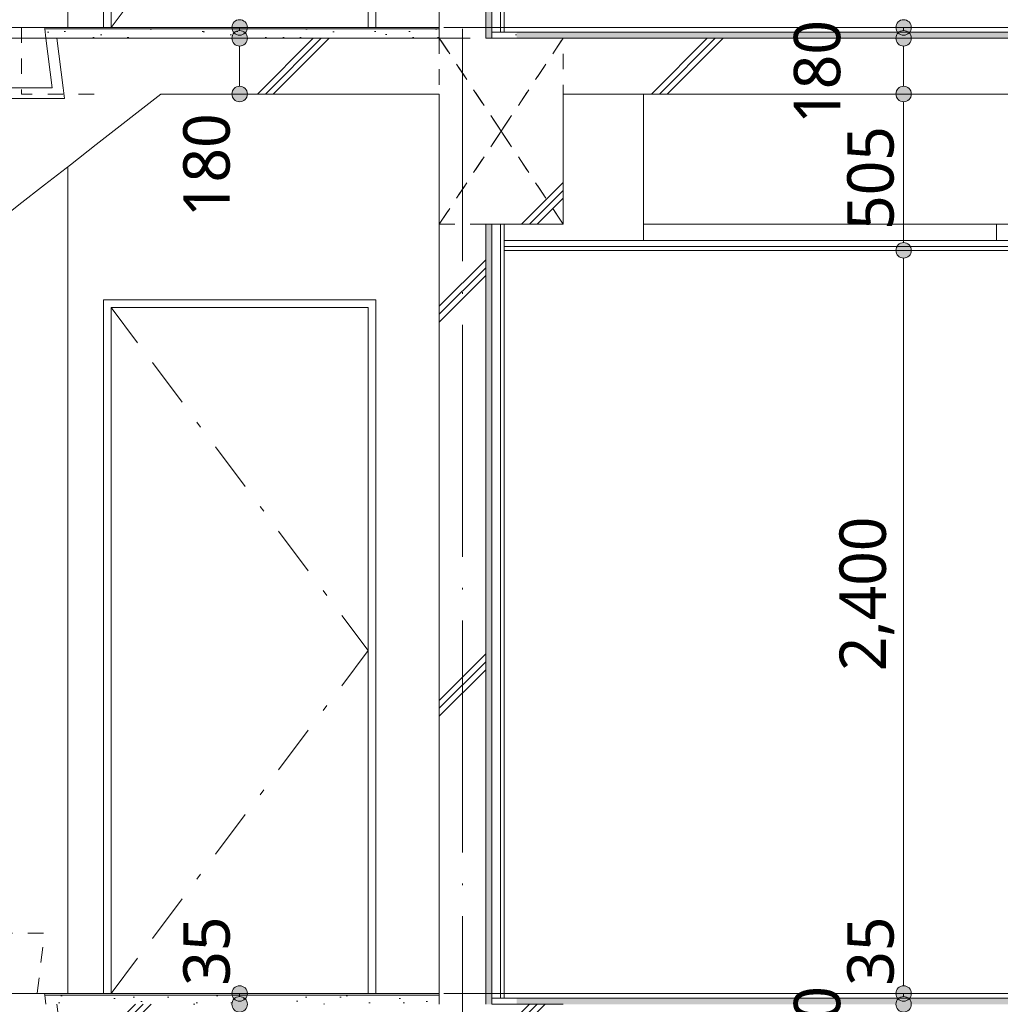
# Model space of a CAD drawing. Header units: millimetres. Extents: x 0 to 841, y 0 to 1188.
# Tile 11 of 98: x 187 to 251, y 338 to 402. Entities that reach past the tile are written whole.
import ezdxf
from ezdxf.xclip import XClip

# ---------------------------------------------------------------- set-up
doc = ezdxf.new("R2010")
doc.units = ezdxf.units.MM
doc.header["$MEASUREMENT"] = 0
doc.header["$XCLIPFRAME"] = 0
for name, pattern in [('Wipeout_Contour', [1000, 0, -1000]), ('二倍長一点鎖線', [10.5, 5, -2, 1.5, -2]), ('通り芯', [19, 15, -2, 0, -2]), ('ＪＷ点線１', [2, 1, -1])]:
    doc.linetypes.add(name, pattern=pattern)
for name, color, linetype in [('スラブ', 7, 'Continuous'), ('壁-躯体', 7, 'Continuous'), ('天井', 7, 'Continuous'), ('寸法', 7, 'Continuous'), ('床', 7, 'Continuous'), ('梁', 7, 'Continuous'), ('階段', 7, 'Continuous')]:
    doc.layers.add(name, color=color, linetype=linetype)
for name, color, linetype, lineweight, true_color in [('スラブ_ペン_番号__169', 253, 'Continuous', 5, 0xaaaaaa), ('壁-躯体_ペン_番号__161', 251, 'Continuous', 5, 0x6a6a6a), ('壁-躯体_ペン_番号__169', 253, 'Continuous', 5, 0xaaaaaa), ('壁-躯体_ペン_番号__174', 253, 'Continuous', 5, 0xaaaaaa), ('壁-躯体_ペン_番号__63', 251, 'Continuous', 5, 0x6a6a6a), ('壁-躯体_ペン_番号__85', 251, 'Continuous', 5, 0x6a6a6a), ('壁-躯体_ペン_番号__87', 251, 'Continuous', 5, 0x6a6a6a), ('天井_ペン_番号__161', 251, 'Continuous', 5, 0x6a6a6a), ('寸法_ペン_番号__85', 251, 'Continuous', 5, 0x6a6a6a), ('床_ペン_番号__161', 251, 'Continuous', 5, 0x6a6a6a), ('床_ペン_番号__169', 253, 'Continuous', 5, 0xaaaaaa), ('柱_ペン_番号__88', 251, 'Continuous', 5, 0x6a6a6a), ('梁_ペン_番号__169', 253, 'Continuous', 5, 0xaaaaaa), ('梁_ペン_番号__90', 251, 'Continuous', 5, 0x6a6a6a), ('線_ペン_番号__85', 251, 'Continuous', 5, 0x6a6a6a), ('階段_ペン_番号__169', 253, 'Continuous', 5, 0xaaaaaa)]:
    doc.layers.add(name, color=color, linetype=linetype, lineweight=lineweight, true_color=true_color)
for name, color, linetype, lineweight in [('スラブ_ペン_番号__29', 7, 'Continuous', 15), ('壁-躯体_ペン_番号__141', 7, 'Continuous', 15), ('天井_ペン_番号__141', 7, 'Continuous', 15), ('寸法_ペン_番号__45', 7, 'Continuous', 13), ('寸法_ペン_番号__46', 7, 'Continuous', 13), ('床_ペン_番号__141', 7, 'Continuous', 15), ('梁_ペン_番号__30', 7, 'Continuous', 15), ('梁_ペン_番号__41', 7, 'Continuous', 13), ('線_ペン_番号__41', 7, 'Continuous', 13), ('通り芯_ペン_番号__139', 8, 'Continuous', 5), ('階段_ペン_番号__21', 7, 'Continuous', 15), ('階段_ペン_番号__31', 7, 'Continuous', 15)]:
    doc.layers.add(name, color=color, linetype=linetype, lineweight=lineweight)
doc.styles.add('GENERATED_STYLE_1', font='meiryo.ttc')
pattern_1 = [(45, (121.78, 213.639), (-12.7279, 12.7279), []), (45, (121.525, 213.894), (-12.7279, 12.7279), []), (45, (121.27, 214.148), (-12.7279, 12.7279), [])]
pattern_2 = [(45, (121.7799, 217.139), (-1.113693, 1.113693), [0, -1.05, 0, -1.575]), (110, (125.2799, 217.139), (1.480016, 0.538682), [0, -0.77, 0, -1.33])]

# ---------------------------------------------------------------- blocks, each defined once
blk = doc.blocks.new('*X88')
at = {"layer": '壁-躯体_ペン_番号__174', "linetype": 'Continuous', "lineweight": 5, "true_color": 0xaaaaaa}
blk.add_hatch(color=253, dxfattribs=at).paths.add_polyline_path([(217.68, 388.839), (217.28, 388.839), (217.28, 338.439), (217.68, 338.439)])
blk = doc.blocks.new('*X89')
at = {"layer": '壁-躯体_ペン_番号__174', "linetype": 'Continuous', "lineweight": 5, "true_color": 0xaaaaaa}
blk.add_hatch(color=253, dxfattribs=at).paths.add_polyline_path([(217.68, 451.239), (217.28, 451.239), (217.28, 400.839), (217.68, 400.839)])
blk = doc.blocks.new('図面_7_7', base_point=(216.78, 313.239))
at = {"layer": '壁-躯体_ペン_番号__63', "color": 251, "linetype": 'Continuous', "lineweight": 5, "true_color": 0x6a6a6a}
for p, q in [((202.939, 370.283), (202.699, 370.603)), ((205.818, 366.442), (203.899, 369.003)), ((207.017, 364.842), (206.777, 365.162)), ((209.68, 361.289), (207.977, 363.562)), ((209.68, 361.289), (207.977, 359.016)), ((207.017, 357.736), (206.777, 357.416)), ((205.818, 356.136), (203.899, 353.575)), ((202.939, 352.295), (202.699, 351.974)), ((201.74, 350.694), (199.821, 348.133)), ((198.861, 346.853), (198.621, 346.533)), ((197.662, 345.253), (195.743, 342.692))]:
    blk.add_line(p, q, dxfattribs=at)
at = {"layer": '寸法_ペン_番号__85', "color": 251, "linetype": 'Continuous', "lineweight": 5, "true_color": 0x6a6a6a}
blk.add_line((244.28, 386.639), (244.28, 339.639), dxfattribs=at)
at = {"layer": '梁_ペン_番号__90', "color": 251, "linetype": 'Continuous', "lineweight": 5, "true_color": 0x6a6a6a}
blk.add_line((227.48, 388.839), (318.38, 388.839), dxfattribs=at)
at = {"layer": '寸法_ペン_番号__46', "color": 7, "linetype": 'Continuous', "lineweight": 13, "char_height": 3, "attachment_point": 7, "rotation": 90, "style": 'GENERATED_STYLE_1'}
for s, insert, width in [('\\A1;{\\pql;\\fMeiryo|b0|i0|c128|p0;\\W1.000000;505}', (243.68, 388.462), 7.45314), ('\\A1;{\\pql;\\fMeiryo|b0|i0|c128|p0;\\W1.000000;2,400}', (243.68, 359.956), 11.334), ('\\A1;{\\pql;\\fMeiryo|b0|i0|c128|p0;\\W1.000000;35}', (200.78, 339.639), 4.96878), ('\\A1;{\\pql;\\fMeiryo|b0|i0|c128|p0;\\W1.000000;35}', (243.68, 339.639), 4.96878)]:
    blk.add_mtext(s, dxfattribs=dict(at, insert=insert, width=width))
at = {"color": 254, "linetype": 'Wipeout_Contour', "lineweight": 0, "ltscale": 1910.775129}
blk.add_wipeout([(214.28, 451.239), (214.28, 400.839), (217.28, 400.839), (217.28, 451.239)], dxfattribs=at).dxf.layer = '壁-躯体'
at = {"color": 254, "linetype": 'Wipeout_Contour', "lineweight": 0, "ltscale": 1916.157686}
blk.add_wipeout([(218.23, 451.239), (218.23, 401.239), (218.48, 401.239), (218.48, 451.239)], dxfattribs=at).dxf.layer = '壁-躯体'
at = {"color": 254, "linetype": 'Wipeout_Contour', "lineweight": 0, "ltscale": 1692.10042}
blk.add_wipeout([(214.28, 388.839), (214.28, 338.439), (217.28, 338.439), (217.28, 388.839)], dxfattribs=at).dxf.layer = '壁-躯体'
at = {"color": 254, "linetype": 'Wipeout_Contour', "lineweight": 0, "ltscale": 1698.058793}
blk.add_wipeout([(218.23, 388.839), (218.23, 338.839), (218.48, 338.839), (218.48, 388.839)], dxfattribs=at).dxf.layer = '壁-躯体'
at = {"color": 254, "linetype": 'Wipeout_Contour', "lineweight": 0, "ltscale": 1756.289473}
blk.add_wipeout([(190.061, 396.939), (189.973, 397.639), (183.78, 397.639), (183.867, 396.939)], dxfattribs=at).dxf.layer = '階段'
at = {"layer": '壁-躯体_ペン_番号__169', "linetype": 'Continuous', "lineweight": 5, "true_color": 0xaaaaaa}
h = blk.add_hatch(dxfattribs=at)
h.set_pattern_fill('コンクリート_構造2_0007', color=253, style=0, pattern_type=2)
h.set_pattern_definition(pattern_1)
h.paths.add_polyline_path([(214.28, 451.239), (214.28, 400.839), (217.28, 400.839), (217.28, 451.239)])
h = blk.add_hatch(dxfattribs=at)
h.set_pattern_fill('コンクリート_構造2_0007', color=253, style=0, pattern_type=2)
h.set_pattern_definition(pattern_1)
h.paths.add_polyline_path([(214.28, 388.839), (214.28, 338.439), (217.28, 338.439), (217.28, 388.839)])
at = {"color": 254, "linetype": 'Wipeout_Contour', "lineweight": 0, "ltscale": 1915.42732}
blk.add_wipeout([(217.68, 451.239), (217.68, 401.239), (218.23, 401.239), (218.23, 451.239)], dxfattribs=at).dxf.layer = '壁-躯体'
at = {"color": 254, "linetype": 'Wipeout_Contour', "lineweight": 0, "ltscale": 1697.234203}
blk.add_wipeout([(217.68, 388.839), (217.68, 338.839), (218.23, 338.839), (218.23, 388.839)], dxfattribs=at).dxf.layer = '壁-躯体'
at = {"color": 254, "linetype": 'Wipeout_Contour', "lineweight": 0, "ltscale": 1767.585126}
blk.add_wipeout([(189.573, 400.839), (188.868, 400.839), (189.268, 397.639), (189.973, 397.639)], dxfattribs=at).dxf.layer = '階段'
at = {"color": 254, "linetype": 'Wipeout_Contour', "lineweight": 0, "ltscale": 1913.857844}
blk.add_wipeout([(217.68, 451.239), (217.28, 451.239), (217.28, 400.839), (217.68, 400.839)], dxfattribs=at).dxf.layer = '壁-躯体'
at = {"color": 254, "linetype": 'Wipeout_Contour', "lineweight": 0, "ltscale": 1695.583009}
blk.add_wipeout([(217.68, 388.839), (217.28, 388.839), (217.28, 338.439), (217.68, 338.439)], dxfattribs=at).dxf.layer = '壁-躯体'
at = {"color": 254, "linetype": 'Wipeout_Contour', "lineweight": 0, "ltscale": 1779.356887}
blk.add_wipeout([(219.28, 387.389), (218.48, 387.389), (218.48, 387.139), (219.28, 387.139)], dxfattribs=at).dxf.layer = '天井'
at = {"color": 254, "linetype": 'Wipeout_Contour', "lineweight": 0, "ltscale": 1577.250056}
blk.add_wipeout([(188.792, 339.039), (188.868, 338.439), (214.28, 338.439), (214.28, 339.039)], dxfattribs=at).dxf.layer = '床'
at = {"color": 254, "linetype": 'Wipeout_Contour', "lineweight": 0, "ltscale": 17604.368818}
blk.add_wipeout([(189.573, 400.839), (190.061, 396.939), (184.573, 396.939), (185.061, 393.039), (179.573, 393.039), (180.061, 389.139), (174.573, 389.139), (175.061, 385.239), (169.573, 385.239), (170.061, 381.339), (164.573, 381.339), (165.061, 377.439), (159.573, 377.439), (160.061, 373.539), (154.573, 373.539), (155.061, 369.639), (153.78, 369.639), (153.78, 366.039), (156.299, 366.039), (157.113, 366.674), (158.78, 367.974), (160.447, 369.274), (162.113, 370.574), (163.78, 371.874), (165.447, 373.174), (167.113, 374.474), (168.78, 375.774), (170.447, 377.074), (172.113, 378.374), (173.78, 379.674), (175.447, 380.974), (177.113, 382.274), (178.78, 383.574), (180.447, 384.874), (182.113, 386.174), (183.78, 387.474), (185.447, 388.774), (187.113, 390.074), (188.78, 391.374), (190.447, 392.674), (192.113, 393.974), (200.914, 400.839)], dxfattribs=at).dxf.layer = '階段'
at = {"layer": '床_ペン_番号__169', "linetype": 'Continuous', "lineweight": 5, "true_color": 0xaaaaaa}
h = blk.add_hatch(dxfattribs=at)
h.set_pattern_fill('切石_0007', color=253, style=0, pattern_type=2)
h.set_pattern_definition(pattern_2)
h.paths.add_polyline_path([(188.792, 339.039), (188.868, 338.439), (214.28, 338.439), (214.28, 339.039)])
at = {"layer": '階段_ペン_番号__169', "linetype": 'Continuous', "lineweight": 5, "true_color": 0xaaaaaa}
h = blk.add_hatch(dxfattribs=at)
h.set_pattern_fill('コンクリート_構造2_0007', color=253, style=0, pattern_type=2)
h.set_pattern_definition(pattern_1)
h.paths.add_polyline_path([(189.573, 400.839), (190.061, 396.939), (184.573, 396.939), (185.061, 393.039), (179.573, 393.039), (180.061, 389.139), (174.573, 389.139), (175.061, 385.239), (169.573, 385.239), (170.061, 381.339), (164.573, 381.339), (165.061, 377.439), (159.573, 377.439), (160.061, 373.539), (154.573, 373.539), (155.061, 369.639), (153.78, 369.639), (153.78, 366.039), (156.299, 366.039), (157.113, 366.674), (158.78, 367.974), (160.447, 369.274), (162.113, 370.574), (163.78, 371.874), (165.447, 373.174), (167.113, 374.474), (168.78, 375.774), (170.447, 377.074), (172.113, 378.374), (173.78, 379.674), (175.447, 380.974), (177.113, 382.274), (178.78, 383.574), (180.447, 384.874), (182.113, 386.174), (183.78, 387.474), (185.447, 388.774), (187.113, 390.074), (188.78, 391.374), (190.447, 392.674), (192.113, 393.974), (200.914, 400.839)])
at = {"layer": '壁-躯体_ペン_番号__63', "color": 251, "linetype": 'Continuous', "lineweight": 5, "true_color": 0x6a6a6a}
for p, q in [((210.18, 383.939), (192.58, 383.939)), ((194.783, 381.166), (193.08, 383.439)), ((193.08, 383.439), (209.68, 383.439)), ((197.662, 377.325), (195.743, 379.886)), ((198.861, 375.725), (198.621, 376.045)), ((201.74, 371.884), (199.821, 374.445))]:
    blk.add_line(p, q, dxfattribs=at)
at = {"layer": '階段_ペン_番号__21', "color": 7, "linetype": 'Continuous', "lineweight": 15}
for p, q in [((189.268, 397.639), (183.78, 397.639)), ((190.061, 396.939), (184.573, 396.939))]:
    blk.add_line(p, q, dxfattribs=at)
at = {"layer": '壁-躯体', "color": 7, "linetype": 'Continuous', "lineweight": 5}
for name in ['*X89', '*X88']:
    blk.add_blockref(name, (0, 0), dxfattribs=at)
at = {"layer": '寸法_ペン_番号__46', "color": 7, "linetype": 'Continuous', "lineweight": 13, "insert": (200.78, 389.286), "char_height": 3, "width": 7.45314, "attachment_point": 7, "rotation": 90, "style": 'GENERATED_STYLE_1'}
blk.add_mtext('\\A1;{\\pql;\\fMeiryo|b0|i0|c128|p0;\\W1.000000;180}', dxfattribs=at)
at = {"color": 254, "linetype": 'Wipeout_Contour', "lineweight": 0, "ltscale": 1892.649815}
blk.add_wipeout([(219.28, 387.389), (219.28, 387.139), (318.38, 387.139), (318.38, 387.389)], dxfattribs=at).dxf.layer = '天井'
at = {"color": 254, "linetype": 'Wipeout_Contour', "lineweight": 0, "ltscale": 1780.453812}
blk.add_wipeout([(219.28, 387.769), (218.48, 387.769), (218.48, 387.389), (219.28, 387.389)], dxfattribs=at).dxf.layer = '天井'
at = {"color": 254, "linetype": 'Wipeout_Contour', "lineweight": 0, "ltscale": 1796.266885}
blk.add_wipeout([(188.792, 401.439), (188.868, 400.839), (214.28, 400.839), (214.28, 401.439)], dxfattribs=at).dxf.layer = '床'
at = {"color": 254, "linetype": 'Wipeout_Contour', "lineweight": 0, "ltscale": 2284.065363}
blk.add_wipeout([(218.48, 401.239), (217.68, 401.239), (217.68, 400.839), (219.28, 400.839), (219.28, 401.239)], dxfattribs=at).dxf.layer = '床'
at = {"color": 254, "linetype": 'Wipeout_Contour', "lineweight": 0, "ltscale": 1578.412214}
blk.add_wipeout([(188.78, 339.139), (188.792, 339.039), (214.28, 339.039), (214.28, 339.139)], dxfattribs=at).dxf.layer = '床'
at = {"color": 254, "linetype": 'Wipeout_Contour', "lineweight": 0, "ltscale": 2015.593991}
blk.add_wipeout([(218.48, 338.839), (217.68, 338.839), (217.68, 338.439), (219.28, 338.439), (219.28, 338.839)], dxfattribs=at).dxf.layer = '床'
at = {"color": 254, "linetype": 'Wipeout_Contour', "lineweight": 0, "ltscale": 1545.787397}
blk.add_wipeout([(189.573, 338.439), (188.868, 338.439), (189.268, 335.239), (189.973, 335.239)], dxfattribs=at).dxf.layer = '階段'
at = {"layer": '床_ペン_番号__169', "linetype": 'Continuous', "lineweight": 5, "true_color": 0xaaaaaa}
h = blk.add_hatch(dxfattribs=at)
h.set_pattern_fill('切石_0007', color=253, style=0, pattern_type=2)
h.set_pattern_definition(pattern_2)
h.paths.add_polyline_path([(188.792, 401.439), (188.868, 400.839), (214.28, 400.839), (214.28, 401.439)])
h = blk.add_hatch(dxfattribs=at)
h.set_pattern_fill('切石_0007', color=253, style=0, pattern_type=2)
h.set_pattern_definition(pattern_2)
h.paths.add_polyline_path([(218.48, 401.239), (217.68, 401.239), (217.68, 400.839), (219.28, 400.839), (219.28, 401.239)])
h = blk.add_hatch(dxfattribs=at)
h.set_pattern_fill('切石_0007', color=253, style=0, pattern_type=2)
h.set_pattern_definition(pattern_2)
h.paths.add_polyline_path([(218.48, 338.839), (217.68, 338.839), (217.68, 338.439), (219.28, 338.439), (219.28, 338.839)])
at = {"layer": '階段_ペン_番号__169', "linetype": 'Continuous', "lineweight": 5, "true_color": 0xaaaaaa}
h = blk.add_hatch(dxfattribs=at)
h.set_pattern_fill('コンクリート_構造2_0007', color=253, style=0, pattern_type=2)
h.set_pattern_definition(pattern_1)
h.paths.add_polyline_path([(189.573, 338.439), (190.061, 334.539), (184.573, 334.539), (185.061, 330.639), (179.573, 330.639), (180.061, 326.739), (174.573, 326.739), (175.061, 322.839), (169.573, 322.839), (170.061, 318.939), (164.573, 318.939), (165.061, 315.039), (159.573, 315.039), (160.061, 311.139), (154.573, 311.139), (155.061, 307.239), (153.78, 307.239), (153.78, 303.639), (156.299, 303.639), (157.113, 304.274), (158.78, 305.574), (160.447, 306.874), (162.113, 308.174), (163.78, 309.474), (165.447, 310.774), (167.113, 312.074), (168.78, 313.374), (170.447, 314.674), (172.113, 315.974), (173.78, 317.274), (175.447, 318.574), (177.113, 319.874), (178.78, 321.174), (180.447, 322.474), (182.113, 323.774), (183.78, 325.074), (185.447, 326.374), (187.113, 327.674), (188.78, 328.974), (190.447, 330.274), (192.113, 331.574), (200.914, 338.439)])
at = {"layer": '壁-躯体_ペン_番号__63', "color": 251, "linetype": 'Continuous', "lineweight": 5, "true_color": 0x6a6a6a}
for p, q in [((192.58, 383.939), (192.58, 339.139)), ((210.18, 339.139), (210.18, 383.939)), ((193.08, 339.139), (193.08, 383.439)), ((209.68, 383.439), (209.68, 339.139)), ((194.783, 341.412), (193.08, 339.139))]:
    blk.add_line(p, q, dxfattribs=at)
at = {"layer": '壁-躯体_ペン_番号__87', "color": 251, "linetype": 'Continuous', "lineweight": 5, "true_color": 0x6a6a6a}
for p, q in [((188.867, 400.839), (187.28, 400.839)), ((190.28, 339.139), (190.28, 392.544))]:
    blk.add_line(p, q, dxfattribs=at)
at = {"layer": '寸法_ペン_番号__85', "color": 251, "linetype": 'Continuous', "lineweight": 5, "true_color": 0x6a6a6a}
blk.add_line((201.38, 339.139), (201.38, 338.939), dxfattribs=at)
at = {"layer": '床_ペン_番号__141', "color": 7, "linetype": 'Continuous', "lineweight": 15}
blk.add_line((214.28, 339.139), (188.78, 339.139), dxfattribs=at)
at = {"layer": '床_ペン_番号__161', "color": 251, "linetype": 'Continuous', "lineweight": 5, "true_color": 0x6a6a6a}
blk.add_line((214.28, 339.039), (188.792, 339.039), dxfattribs=at)
at = {"layer": '線_ペン_番号__41', "color": 7, "linetype": 'ＪＷ点線１', "lineweight": 13, "flags": 128}
for points in [[(190.28, 339.139), (188.292, 339.139), (188.78, 343.039), (183.292, 343.039), (183.78, 346.939), (178.292, 346.939), (178.78, 350.839), (173.292, 350.839), (173.78, 354.739), (168.292, 354.739), (168.78, 358.639), (163.292, 358.639), (163.78, 362.539), (158.292, 362.539), (158.78, 366.439), (152.587, 366.439), (153.074, 370.339)], [(152.28, 361.344), (180.748, 339.139), (190.28, 339.139)]]:
    blk.add_lwpolyline(points, dxfattribs=at)
at = {"layer": '階段_ペン_番号__21', "color": 7, "linetype": 'Continuous', "lineweight": 15}
for p, q in [((188.868, 400.839), (189.268, 397.639)), ((189.573, 400.839), (188.868, 400.839)), ((188.792, 339.039), (188.78, 339.139)), ((188.867, 338.439), (188.792, 339.039)), ((188.792, 339.039), (188.868, 338.439))]:
    blk.add_line(p, q, dxfattribs=at)
at = {"layer": '階段_ペン_番号__31', "color": 7, "linetype": 'Continuous', "lineweight": 15, "flags": 128}
for points in [[(189.573, 400.839), (189.973, 397.639), (190.061, 396.939)], [(189.573, 338.439), (189.973, 335.239), (190.061, 334.539)]]:
    blk.add_lwpolyline(points, dxfattribs=at)
at = {"color": 254, "linetype": 'Wipeout_Contour', "lineweight": 0, "ltscale": 1893.684801}
blk.add_wipeout([(219.28, 387.769), (219.28, 387.389), (318.38, 387.389), (318.38, 387.769)], dxfattribs=at).dxf.layer = '天井'
at = {"layer": '寸法', "linetype": 'Continuous', "lineweight": 0, "true_color": 0x000000}
blk.add_hatch(color=18, dxfattribs=at).paths.add_polyline_path([(243.78, 387.139), (243.818, 386.948), (243.926, 386.785), (244.089, 386.677), (244.28, 386.639), (244.471, 386.677), (244.633, 386.785), (244.742, 386.948), (244.78, 387.139), (244.742, 387.33), (244.633, 387.493), (244.471, 387.601), (244.28, 387.639), (244.089, 387.601), (243.926, 387.493), (243.818, 387.33)])
at = {"layer": '壁-躯体_ペン_番号__87', "color": 251, "linetype": 'Continuous', "lineweight": 5, "true_color": 0x6a6a6a}
blk.add_line((250.28, 387.769), (250.28, 388.839), dxfattribs=at)
at = {"layer": '天井_ペン_番号__141', "color": 7, "linetype": 'Continuous', "lineweight": 15, "flags": 128}
blk.add_lwpolyline([(299.08, 387.139), (219.28, 387.139), (218.48, 387.139)], dxfattribs=at)
at = {"layer": '天井_ペン_番号__161', "color": 251, "linetype": 'Continuous', "lineweight": 5, "true_color": 0x6a6a6a, "flags": 128}
for points in [[(318.38, 387.769), (219.28, 387.769), (218.48, 387.769)], [(318.38, 387.389), (219.28, 387.389), (218.48, 387.389)]]:
    blk.add_lwpolyline(points, dxfattribs=at)
at = {"layer": '寸法_ペン_番号__45', "color": 7, "linetype": 'Continuous', "lineweight": 13}
blk.add_circle((244.28, 387.139), 0.5, dxfattribs=at)
at = {"layer": '寸法_ペン_番号__85', "color": 251, "linetype": 'Continuous', "lineweight": 5, "true_color": 0x6a6a6a}
blk.add_line((244.28, 396.739), (244.28, 387.639), dxfattribs=at)
at = {"color": 254, "linetype": 'Wipeout_Contour', "lineweight": 0, "ltscale": 1797.481888}
blk.add_wipeout([(188.78, 401.539), (188.792, 401.439), (214.28, 401.439), (214.28, 401.539)], dxfattribs=at).dxf.layer = '床'
at = {"color": 254, "linetype": 'Wipeout_Contour', "lineweight": 0, "ltscale": 2965.954175}
blk.add_wipeout([(318.38, 401.239), (219.28, 401.239), (219.28, 400.839), (320.18, 400.839), (320.18, 401.239), (319.93, 401.239)], dxfattribs=at).dxf.layer = '床'
at = {"color": 254, "linetype": 'Wipeout_Contour', "lineweight": 0, "ltscale": 2669.850826}
blk.add_wipeout([(318.38, 338.839), (219.28, 338.839), (219.28, 338.439), (320.18, 338.439), (320.18, 338.839), (319.93, 338.839)], dxfattribs=at).dxf.layer = '床'
at = {"layer": '床_ペン_番号__169', "linetype": 'Continuous', "lineweight": 5, "true_color": 0xaaaaaa}
h = blk.add_hatch(dxfattribs=at)
h.set_pattern_fill('切石_0007', color=253, style=0, pattern_type=2)
h.set_pattern_definition(pattern_2)
h.paths.add_polyline_path([(318.38, 401.239), (219.28, 401.239), (219.28, 400.839), (320.18, 400.839), (320.18, 401.239), (319.93, 401.239)])
h = blk.add_hatch(dxfattribs=at)
h.set_pattern_fill('切石_0007', color=253, style=0, pattern_type=2)
h.set_pattern_definition(pattern_2)
h.paths.add_polyline_path([(318.38, 338.839), (219.28, 338.839), (219.28, 338.439), (320.18, 338.439), (320.18, 338.839), (319.93, 338.839)])
at = {"layer": '梁_ペン_番号__169', "linetype": 'Continuous', "lineweight": 5, "true_color": 0xaaaaaa}
h = blk.add_hatch(dxfattribs=at)
h.set_pattern_fill('コンクリート_構造2_0007', color=253, style=0, pattern_type=2)
h.set_pattern_definition(pattern_1)
h.paths.add_polyline_path([(219.28, 338.439), (214.28, 338.439), (214.28, 326.439), (219.28, 326.439)])
h = blk.add_hatch(dxfattribs=at)
h.set_pattern_fill('コンクリート_構造2_0007', color=253, style=0, pattern_type=2)
h.set_pattern_definition(pattern_1)
h.paths.add_polyline_path([(222.28, 338.439), (219.28, 338.439), (219.28, 326.439), (222.28, 326.439)])
at = {"layer": '壁-躯体_ペン_番号__63', "color": 251, "linetype": 'Continuous', "lineweight": 5, "true_color": 0x6a6a6a}
for p, q in [((192.58, 446.339), (192.58, 401.539)), ((193.08, 401.539), (193.08, 445.839)), ((209.68, 445.839), (209.68, 401.539)), ((210.18, 401.539), (210.18, 446.339)), ((194.783, 403.812), (193.08, 401.539))]:
    blk.add_line(p, q, dxfattribs=at)
at = {"layer": '壁-躯体_ペン_番号__87', "color": 251, "linetype": 'Continuous', "lineweight": 5, "true_color": 0x6a6a6a}
blk.add_line((190.28, 401.539), (190.28, 423.539), dxfattribs=at)
at = {"layer": '寸法_ペン_番号__85', "color": 251, "linetype": 'Continuous', "lineweight": 5, "true_color": 0x6a6a6a}
blk.add_line((201.38, 401.539), (201.38, 401.339), dxfattribs=at)
at = {"layer": '床_ペン_番号__141', "color": 7, "linetype": 'Continuous', "lineweight": 15}
blk.add_line((214.28, 401.539), (188.78, 401.539), dxfattribs=at)
at = {"layer": '床_ペン_番号__161', "color": 251, "linetype": 'Continuous', "lineweight": 5, "true_color": 0x6a6a6a}
blk.add_line((214.28, 401.439), (188.792, 401.439), dxfattribs=at)
at = {"layer": '梁_ペン_番号__30', "color": 7, "linetype": 'Continuous', "lineweight": 15, "flags": 128}
blk.add_lwpolyline([(222.28, 338.439), (219.28, 338.439), (217.68, 338.439)], dxfattribs=at)
at = {"layer": '線_ペン_番号__41', "color": 7, "linetype": 'ＪＷ点線１', "lineweight": 13, "flags": 128}
blk.add_lwpolyline([(187.28, 423.539), (187.28, 397.239), (192.727, 397.239)], dxfattribs=at)
at = {"layer": '階段_ペン_番号__21', "color": 7, "linetype": 'Continuous', "lineweight": 15}
for p, q in [((188.792, 401.439), (188.78, 401.539)), ((188.867, 400.839), (188.792, 401.439)), ((188.792, 401.439), (188.868, 400.839))]:
    blk.add_line(p, q, dxfattribs=at)
at = {"color": 254, "linetype": 'Wipeout_Contour', "lineweight": 0, "ltscale": 1579.670667}
blk.add_wipeout([(214.28, 338.439), (200.914, 338.439), (196.299, 334.839), (214.28, 334.839)], dxfattribs=at).dxf.layer = 'スラブ'
at = {"color": 254, "linetype": 'Wipeout_Contour', "lineweight": 0, "ltscale": 1828.755436}
blk.add_wipeout([(218.48, 401.539), (218.48, 401.239), (219.28, 401.239), (219.28, 401.539)], dxfattribs=at).dxf.layer = '床'
at = {"color": 254, "linetype": 'Wipeout_Contour', "lineweight": 0, "ltscale": 1614.048538}
blk.add_wipeout([(218.48, 339.139), (218.48, 338.839), (219.28, 338.839), (219.28, 339.139)], dxfattribs=at).dxf.layer = '床'
at = {"color": 254, "linetype": 'Wipeout_Contour', "lineweight": 0, "ltscale": 1801.781929}
blk.add_wipeout([(219.28, 400.839), (214.28, 400.839), (214.28, 388.839), (219.28, 388.839)], dxfattribs=at).dxf.layer = '梁'
at = {"layer": 'スラブ_ペン_番号__169', "linetype": 'Continuous', "lineweight": 5, "true_color": 0xaaaaaa}
h = blk.add_hatch(dxfattribs=at)
h.set_pattern_fill('コンクリート_構造2_0007', color=253, style=0, pattern_type=2)
h.set_pattern_definition(pattern_1)
h.paths.add_polyline_path([(214.28, 338.439), (200.914, 338.439), (196.299, 334.839), (214.28, 334.839)])
at = {"layer": '寸法', "linetype": 'Continuous', "lineweight": 0, "true_color": 0x000000}
for points in [[(200.88, 339.139), (200.918, 338.948), (201.026, 338.785), (201.189, 338.677), (201.38, 338.639), (201.571, 338.677), (201.733, 338.785), (201.842, 338.948), (201.88, 339.139), (201.842, 339.33), (201.733, 339.493), (201.571, 339.601), (201.38, 339.639), (201.189, 339.601), (201.026, 339.493), (200.918, 339.33)], [(200.88, 338.439), (200.918, 338.248), (201.026, 338.085), (201.189, 337.977), (201.38, 337.939), (201.571, 337.977), (201.733, 338.085), (201.842, 338.248), (201.88, 338.439), (201.842, 338.63), (201.733, 338.793), (201.571, 338.901), (201.38, 338.939), (201.189, 338.901), (201.026, 338.793), (200.918, 338.63)]]:
    blk.add_hatch(color=18, dxfattribs=at).paths.add_polyline_path(points)
at = {"layer": '梁_ペン_番号__169', "linetype": 'Continuous', "lineweight": 5, "true_color": 0xaaaaaa}
h = blk.add_hatch(dxfattribs=at)
h.set_pattern_fill('コンクリート_構造2_0007', color=253, style=0, pattern_type=2)
h.set_pattern_definition(pattern_1)
h.paths.add_polyline_path([(219.28, 400.839), (214.28, 400.839), (214.28, 388.839), (219.28, 388.839)])
at = {"layer": '壁-躯体_ペン_番号__141', "color": 7, "linetype": 'Continuous', "lineweight": 15}
for p, q in [((217.28, 451.239), (217.28, 400.839)), ((218.48, 451.239), (218.48, 401.539)), ((218.48, 401.539), (218.48, 401.239)), ((214.28, 388.839), (214.28, 338.439)), ((217.28, 388.839), (217.28, 338.439)), ((218.48, 388.839), (218.48, 339.139)), ((218.48, 339.139), (218.48, 338.839))]:
    blk.add_line(p, q, dxfattribs=at)
at = {"layer": '壁-躯体_ペン_番号__161', "color": 251, "linetype": 'Continuous', "lineweight": 5, "true_color": 0x6a6a6a}
for p, q in [((218.23, 451.239), (218.23, 401.239)), ((218.23, 388.839), (218.23, 338.839))]:
    blk.add_line(p, q, dxfattribs=at)
at = {"layer": '壁-躯体_ペン_番号__161', "color": 251, "linetype": 'Continuous', "lineweight": 5, "true_color": 0x6a6a6a, "flags": 128}
for points in [[(217.68, 451.239), (217.68, 401.239), (217.68, 400.839)], [(217.68, 388.839), (217.68, 338.839), (217.68, 338.439)]]:
    blk.add_lwpolyline(points, dxfattribs=at)
at = {"layer": '寸法_ペン_番号__45', "color": 7, "linetype": 'Continuous', "lineweight": 13}
for centre in [(201.38, 339.139), (201.38, 338.439)]:
    blk.add_circle(centre, 0.5, dxfattribs=at)
at = {"layer": '梁_ペン_番号__30', "color": 7, "linetype": 'Continuous', "lineweight": 15}
for p, q in [((217.68, 400.839), (217.28, 400.839)), ((217.68, 388.839), (217.28, 388.839))]:
    blk.add_line(p, q, dxfattribs=at)
at = {"layer": '梁_ペン_番号__41', "color": 7, "linetype": 'ＪＷ点線１', "lineweight": 13}
for p, q in [((218.28, 394.839), (214.28, 388.839)), ((214.28, 388.839), (218.28, 394.839))]:
    blk.add_line(p, q, dxfattribs=at)
at = {"layer": '通り芯_ペン_番号__139', "color": 8, "linetype": '通り芯', "lineweight": 5}
blk.add_line((215.78, 477.839), (215.78, 158.639), dxfattribs=at)
at = {"color": 254, "linetype": 'Wipeout_Contour', "lineweight": 0, "ltscale": 1939.321136}
blk.add_wipeout([(219.28, 401.239), (318.38, 401.239), (318.38, 401.539), (219.28, 401.539)], dxfattribs=at).dxf.layer = '床'
at = {"color": 254, "linetype": 'Wipeout_Contour', "lineweight": 0, "ltscale": 1737.46505}
blk.add_wipeout([(219.28, 339.139), (219.28, 338.839), (318.38, 338.839), (318.38, 339.139)], dxfattribs=at).dxf.layer = '床'
at = {"layer": '寸法', "linetype": 'Continuous', "lineweight": 0, "true_color": 0x000000}
for points in [[(243.78, 339.139), (243.818, 338.948), (243.926, 338.785), (244.089, 338.677), (244.28, 338.639), (244.471, 338.677), (244.633, 338.785), (244.742, 338.948), (244.78, 339.139), (244.742, 339.33), (244.633, 339.493), (244.471, 339.601), (244.28, 339.639), (244.089, 339.601), (243.926, 339.493), (243.818, 339.33)], [(243.78, 338.439), (243.818, 338.248), (243.926, 338.085), (244.089, 337.977), (244.28, 337.939), (244.471, 337.977), (244.633, 338.085), (244.742, 338.248), (244.78, 338.439), (244.742, 338.63), (244.633, 338.793), (244.471, 338.901), (244.28, 338.939), (244.089, 338.901), (243.926, 338.793), (243.818, 338.63)]]:
    blk.add_hatch(color=18, dxfattribs=at).paths.add_polyline_path(points)
at = {"layer": '壁-躯体_ペン_番号__85', "color": 251, "linetype": '通り芯', "lineweight": 5, "true_color": 0x6a6a6a}
for p, q in [((61.78, 401.539), (401.78, 401.539)), ((61.78, 339.139), (401.78, 339.139))]:
    blk.add_line(p, q, dxfattribs=at)
at = {"layer": '寸法_ペン_番号__45', "color": 7, "linetype": 'Continuous', "lineweight": 13}
for centre in [(244.28, 339.139), (244.28, 338.439)]:
    blk.add_circle(centre, 0.5, dxfattribs=at)
at = {"layer": '寸法_ペン_番号__85', "color": 251, "linetype": 'Continuous', "lineweight": 5, "true_color": 0x6a6a6a}
for p, q in [((244.28, 401.539), (244.28, 401.339)), ((244.28, 339.139), (244.28, 338.939))]:
    blk.add_line(p, q, dxfattribs=at)
at = {"layer": '床_ペン_番号__141', "color": 7, "linetype": 'Continuous', "lineweight": 15, "flags": 128}
for points in [[(318.38, 401.539), (299.6, 401.539), (298.88, 401.539), (219.28, 401.539), (218.48, 401.539)], [(318.38, 339.139), (299.6, 339.139), (298.88, 339.139), (219.28, 339.139), (218.48, 339.139)]]:
    blk.add_lwpolyline(points, dxfattribs=at)
at = {"layer": '床_ペン_番号__161', "color": 251, "linetype": 'Continuous', "lineweight": 5, "true_color": 0x6a6a6a, "flags": 128}
for points in [[(318.38, 401.239), (219.28, 401.239), (218.48, 401.239), (217.68, 401.239)], [(318.38, 338.839), (219.28, 338.839), (218.48, 338.839), (217.68, 338.839)]]:
    blk.add_lwpolyline(points, dxfattribs=at)
at = {"layer": '寸法_ペン_番号__46', "color": 7, "linetype": 'Continuous', "lineweight": 13, "insert": (240.23, 332.912), "char_height": 3, "width": 7.45314, "attachment_point": 7, "rotation": 90, "style": 'GENERATED_STYLE_1'}
blk.add_mtext('\\A1;{\\pql;\\fMeiryo|b0|i0|c128|p0;\\W1.000000;180}', dxfattribs=at)
at = {"color": 254, "linetype": 'Wipeout_Contour', "lineweight": 0, "ltscale": 1797.200286}
blk.add_wipeout([(214.28, 400.839), (200.914, 400.839), (196.299, 397.239), (214.28, 397.239)], dxfattribs=at).dxf.layer = 'スラブ'
at = {"color": 254, "linetype": 'Wipeout_Contour', "lineweight": 0, "ltscale": 1809.525512}
blk.add_wipeout([(222.28, 400.839), (219.28, 400.839), (219.28, 388.839), (222.28, 388.839)], dxfattribs=at).dxf.layer = '梁'
at = {"layer": 'スラブ_ペン_番号__169', "linetype": 'Continuous', "lineweight": 5, "true_color": 0xaaaaaa}
h = blk.add_hatch(dxfattribs=at)
h.set_pattern_fill('コンクリート_構造2_0007', color=253, style=0, pattern_type=2)
h.set_pattern_definition(pattern_1)
h.paths.add_polyline_path([(214.28, 400.839), (200.914, 400.839), (196.299, 397.239), (214.28, 397.239)])
at = {"layer": '寸法', "linetype": 'Continuous', "lineweight": 0, "true_color": 0x000000}
for points in [[(200.88, 401.539), (200.918, 401.348), (201.026, 401.185), (201.189, 401.077), (201.38, 401.039), (201.571, 401.077), (201.733, 401.185), (201.842, 401.348), (201.88, 401.539), (201.842, 401.73), (201.733, 401.893), (201.571, 402.001), (201.38, 402.039), (201.189, 402.001), (201.026, 401.893), (200.918, 401.73)], [(200.88, 400.839), (200.918, 400.648), (201.026, 400.485), (201.189, 400.377), (201.38, 400.339), (201.571, 400.377), (201.733, 400.485), (201.842, 400.648), (201.88, 400.839), (201.842, 401.03), (201.733, 401.193), (201.571, 401.301), (201.38, 401.339), (201.189, 401.301), (201.026, 401.193), (200.918, 401.03)], [(200.88, 397.239), (200.918, 397.048), (201.026, 396.885), (201.189, 396.777), (201.38, 396.739), (201.571, 396.777), (201.733, 396.885), (201.842, 397.048), (201.88, 397.239), (201.842, 397.43), (201.733, 397.593), (201.571, 397.701), (201.38, 397.739), (201.189, 397.701), (201.026, 397.593), (200.918, 397.43)]]:
    blk.add_hatch(color=18, dxfattribs=at).paths.add_polyline_path(points)
at = {"layer": '梁_ペン_番号__169', "linetype": 'Continuous', "lineweight": 5, "true_color": 0xaaaaaa}
h = blk.add_hatch(dxfattribs=at)
h.set_pattern_fill('コンクリート_構造2_0007', color=253, style=0, pattern_type=2)
h.set_pattern_definition(pattern_1)
h.paths.add_polyline_path([(222.28, 400.839), (219.28, 400.839), (219.28, 388.839), (222.28, 388.839)])
at = {"layer": 'スラブ_ペン_番号__29', "color": 7, "linetype": 'Continuous', "lineweight": 15}
for p, q in [((214.28, 400.839), (200.914, 400.839)), ((214.28, 397.239), (196.299, 397.239))]:
    blk.add_line(p, q, dxfattribs=at)
at = {"layer": '壁-躯体_ペン_番号__141', "color": 7, "linetype": 'Continuous', "lineweight": 15}
blk.add_line((214.28, 451.239), (214.28, 400.839), dxfattribs=at)
at = {"layer": '寸法_ペン_番号__45', "color": 7, "linetype": 'Continuous', "lineweight": 13}
for centre in [(201.38, 401.539), (201.38, 400.839), (201.38, 397.239)]:
    blk.add_circle(centre, 0.5, dxfattribs=at)
at = {"layer": '寸法_ペン_番号__85', "color": 251, "linetype": 'Continuous', "lineweight": 5, "true_color": 0x6a6a6a}
blk.add_line((201.38, 400.339), (201.38, 397.739), dxfattribs=at)
at = {"layer": '梁_ペン_番号__30', "color": 7, "linetype": 'Continuous', "lineweight": 15}
blk.add_line((214.28, 397.239), (214.28, 388.839), dxfattribs=at)
at = {"layer": '梁_ペン_番号__30', "color": 7, "linetype": 'Continuous', "lineweight": 15, "flags": 128}
blk.add_lwpolyline([(222.28, 388.839), (219.28, 388.839), (217.68, 388.839)], dxfattribs=at)
at = {"layer": '梁_ペン_番号__41', "color": 7, "linetype": 'ＪＷ点線１', "lineweight": 13}
for p, q in [((214.28, 400.839), (218.28, 394.839)), ((214.28, 400.839), (214.28, 388.839)), ((218.28, 394.839), (214.28, 400.839)), ((222.28, 388.839), (218.28, 394.839)), ((218.28, 394.839), (222.28, 388.839)), ((214.28, 388.839), (222.28, 388.839))]:
    blk.add_line(p, q, dxfattribs=at)
at = {"layer": '階段_ペン_番号__31', "color": 7, "linetype": 'Continuous', "lineweight": 15}
blk.add_line((200.914, 400.839), (189.573, 400.839), dxfattribs=at)
at = {"layer": '階段_ペン_番号__31', "color": 7, "linetype": 'Continuous', "lineweight": 15, "flags": 128}
blk.add_lwpolyline([(196.299, 397.239), (192.113, 393.974), (190.447, 392.674), (188.78, 391.374), (187.113, 390.074), (185.447, 388.774), (183.78, 387.474), (182.113, 386.174), (180.447, 384.874), (178.78, 383.574), (177.113, 382.274), (175.447, 380.974), (173.78, 379.674), (172.113, 378.374), (170.447, 377.074), (168.78, 375.774), (167.113, 374.474), (165.447, 373.174), (163.78, 371.874), (162.113, 370.574), (160.447, 369.274), (158.78, 367.974), (157.113, 366.674), (156.299, 366.039)], dxfattribs=at)
at = {"color": 254, "linetype": 'Wipeout_Contour', "lineweight": 0, "ltscale": 1927.733645}
blk.add_wipeout([(222.28, 400.839), (222.28, 397.239), (312.98, 397.239), (312.98, 400.839)], dxfattribs=at).dxf.layer = 'スラブ'
at = {"layer": 'スラブ_ペン_番号__169', "linetype": 'Continuous', "lineweight": 5, "true_color": 0xaaaaaa}
h = blk.add_hatch(dxfattribs=at)
h.set_pattern_fill('コンクリート_構造2_0007', color=253, style=0, pattern_type=2)
h.set_pattern_definition(pattern_1)
h.paths.add_polyline_path([(222.28, 400.839), (222.28, 397.239), (312.98, 397.239), (312.98, 400.839)])
at = {"layer": '寸法', "linetype": 'Continuous', "lineweight": 0, "true_color": 0x000000}
for points in [[(243.78, 401.539), (243.818, 401.348), (243.926, 401.185), (244.089, 401.077), (244.28, 401.039), (244.471, 401.077), (244.633, 401.185), (244.742, 401.348), (244.78, 401.539), (244.742, 401.73), (244.633, 401.893), (244.471, 402.001), (244.28, 402.039), (244.089, 402.001), (243.926, 401.893), (243.818, 401.73)], [(243.78, 400.839), (243.818, 400.648), (243.926, 400.485), (244.089, 400.377), (244.28, 400.339), (244.471, 400.377), (244.633, 400.485), (244.742, 400.648), (244.78, 400.839), (244.742, 401.03), (244.633, 401.193), (244.471, 401.301), (244.28, 401.339), (244.089, 401.301), (243.926, 401.193), (243.818, 401.03)], [(243.78, 397.239), (243.818, 397.048), (243.926, 396.885), (244.089, 396.777), (244.28, 396.739), (244.471, 396.777), (244.633, 396.885), (244.742, 397.048), (244.78, 397.239), (244.742, 397.43), (244.633, 397.593), (244.471, 397.701), (244.28, 397.739), (244.089, 397.701), (243.926, 397.593), (243.818, 397.43)]]:
    blk.add_hatch(color=18, dxfattribs=at).paths.add_polyline_path(points)
at = {"layer": 'スラブ_ペン_番号__29', "color": 7, "linetype": 'Continuous', "lineweight": 15}
for p, q in [((312.98, 400.839), (222.28, 400.839)), ((312.98, 397.239), (222.28, 397.239))]:
    blk.add_line(p, q, dxfattribs=at)
at = {"layer": '寸法_ペン_番号__45', "color": 7, "linetype": 'Continuous', "lineweight": 13}
for centre in [(244.28, 401.539), (244.28, 400.839), (244.28, 397.239)]:
    blk.add_circle(centre, 0.5, dxfattribs=at)
at = {"layer": '寸法_ペン_番号__85', "color": 251, "linetype": 'Continuous', "lineweight": 5, "true_color": 0x6a6a6a}
blk.add_line((244.28, 400.339), (244.28, 397.739), dxfattribs=at)
at = {"layer": '柱_ペン_番号__88', "color": 251, "linetype": 'Continuous', "lineweight": 5, "true_color": 0x6a6a6a}
blk.add_line((227.48, 387.769), (227.48, 397.239), dxfattribs=at)
at = {"layer": '梁_ペン_番号__30', "color": 7, "linetype": 'Continuous', "lineweight": 15}
blk.add_line((222.28, 397.239), (222.28, 388.839), dxfattribs=at)
at = {"layer": '梁_ペン_番号__30', "color": 7, "linetype": 'Continuous', "lineweight": 15, "flags": 128}
blk.add_lwpolyline([(222.28, 400.839), (219.28, 400.839), (217.68, 400.839)], dxfattribs=at)
at = {"layer": '梁_ペン_番号__41', "color": 7, "linetype": 'ＪＷ点線１', "lineweight": 13}
for p, q in [((222.28, 400.839), (214.28, 400.839)), ((222.28, 400.839), (218.28, 394.839)), ((218.28, 394.839), (222.28, 400.839)), ((222.28, 388.839), (222.28, 400.839))]:
    blk.add_line(p, q, dxfattribs=at)
at = {"layer": '線_ペン_番号__85', "color": 251, "linetype": '二倍長一点鎖線', "lineweight": 5, "true_color": 0x6a6a6a}
blk.add_line((31.78, 400.839), (401.78, 400.839), dxfattribs=at)
at = {"layer": '寸法_ペン_番号__46', "color": 7, "linetype": 'Continuous', "lineweight": 13, "insert": (240.23, 395.312), "char_height": 3, "width": 7.45314, "attachment_point": 7, "rotation": 90, "style": 'GENERATED_STYLE_1'}
blk.add_mtext('\\A1;{\\pql;\\fMeiryo|b0|i0|c128|p0;\\W1.000000;180}', dxfattribs=at)

msp = doc.modelspace()

# ---------------------------------------------------------------- block references
at = {"color": 7, "linetype": 'Continuous', "lineweight": 5}
ref = msp.add_blockref('図面_7_7', (216.78, 313.239), dxfattribs=at)
XClip(ref).set_block_clipping_path([(31.7799017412, 128.6389561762), (401.7799017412, 497.8389578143)])

doc.saveas('drawing.dxf')
